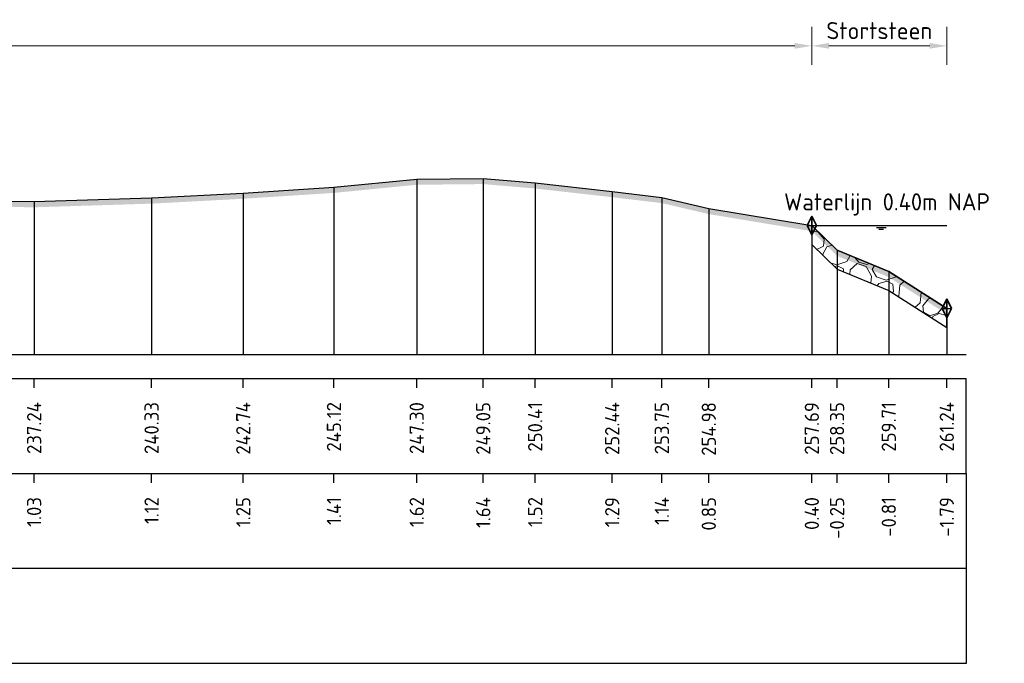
# Model space of a CAD drawing. Header units: metres. Extents: x 128583 to 136452, y 412329 to 415128.
# Tile 243 of 256: x 135183 to 135209, y 415014 to 415031. Entities that reach past the tile are written whole.
import ezdxf
from ezdxf.enums import TextEntityAlignment as Align

# ---------------------------------------------------------------- set-up
doc = ezdxf.new("R2010")
doc.units = ezdxf.units.M
doc.header["$PDMODE"] = 35
doc.header["$PDSIZE"] = 0.075
for name, color, linetype, lineweight in [('B-ME-VH-KANT ASFALT-SD', 7, 'Continuous', 25), ('B-ME-VH-VERHARDING_BESTORTING-A', 252, 'Continuous', 18), ('X-ME-AL-PROFIEL_HUIDIG MAAIVELD-GD', 8, 'Continuous', 0), ('X-XX-AL-DETAIL1-M', 7, 'Continuous', 18), ('X-XX-AL-GEBRUIKTE XREFS-GD', 7, 'Continuous', 35), ('X-XX-AL-NAP-T18', 7, 'Continuous', 18)]:
    doc.layers.add(name, color=color, linetype=linetype, lineweight=lineweight)
for name, color, linetype in [('X-ME-AL-PROFIEL_MAAIVELD-GD', 8, 'Continuous'), ('X-ME-AL-PROFIEL_STORTSTEEN-GD', 7, 'Continuous'), ('X-ME-AL-PROFIEL_WATERLIJN-GD', 150, 'Continuous'), ('X-ME-AL-PROFIELRASTER-S', 7, 'Continuous')]:
    doc.layers.add(name, color=color, linetype=linetype)
doc.styles.add('NLCS-ISO-ANNOTATIEF-T18', font='NLCS-ISO.ttf', dxfattribs={"height": 1.8})
doc.styles.add('NLCS-ISO-ANNOTATIVE-T18', font='NLCS-ISO.ttf', dxfattribs={"height": 1.8})
doc.dimstyles.new('NLCS-ANNOTATIEF-T18-PIJL_L2_H0', dxfattribs={"dimtxt": 2.5, "dimasz": 1.8, "dimexe": 2, "dimexo": 2, "dimgap": 0.7, "dimtad": 1, "dimzin": 0, "dimdsep": 46, "dimtxsty": 'NLCS-ISO-ANNOTATIEF-T18', "dimcen": 0, "dimdle": 2, "dimclrd": 256, "dimclre": 256, "dimclrt": 10, "dimaunit": 2, "dimadec": 0, "dimazin": 0, "dimtfac": 1, "dimtdec": 3, "dimtofl": 0, "dimtmove": 0, "dimatfit": 3, "dimfxl": 2, "dimfxlon": 1, "dimtfillclr": 256, "dimtolj": 1, "dimtzin": 0, "dimlwd": -1, "dimlwe": -1, "dimarcsym": 0})

# ---------------------------------------------------------------- blocks, each defined once
blk = doc.blocks.new('SAL-PROFIELRASTER_BALK_EIND1-D')
at = {"color": 0, "linetype": 'ByBlock', "lineweight": -2}
blk.add_line((1, -12.5), (1, -2.5), dxfattribs=at)
at = {"color": 0, "linetype": 'ByBlock', "lineweight": -2, "flags": 128}
for points in [[(0, 0), (1, 0)], [(0, -2.5), (1, -2.5)], [(0, -12.5), (1, -12.5)]]:
    blk.add_lwpolyline(points, dxfattribs=at)
blk = doc.blocks.new('SAL-PROFIELRASTER_BALK_EIND2-D')
at = {"color": 0, "linetype": 'ByBlock', "lineweight": -2}
for p, q in [((1, -2.5), (1, -12.5)), ((1, -12.5), (0, -12.5))]:
    blk.add_line(p, q, dxfattribs=at)
blk = doc.blocks.new('SAL-PROFIELRASTER_BALK_DATA-D')
at = {"color": 0, "linetype": 'ByBlock', "lineweight": -2}
blk.add_lwpolyline([(0, -3.5), (0, -2.5)], dxfattribs=at)
at = {"color": 0, "linetype": 'ByBlock', "lineweight": -2, "style": 'NLCS-ISO-ANNOTATIVE-T18'}
blk.add_attdef('GETAL', text='', height=1.5, rotation=90, dxfattribs=at).set_placement((0.75, -5), align=Align.RIGHT)
blk = doc.blocks.new('SAL-PROFIELRASTER_AANHAAL-D')
at = {"color": 9, "linetype": 'ByBlock', "lineweight": -2, "flags": 128}
blk.add_lwpolyline([(0, 1), (0, 0)], dxfattribs=at)
blk = doc.blocks.new('*D41')
at = {"layer": 'Defpoints', "color": 0, "transparency": 16777216}
for p in [(135203.623, 415029.922), (135203.623, 415021.796), (135207.173, 415021.796)]:
    blk.add_point(p, dxfattribs=at)
at = {"layer": 'X-XX-AL-DETAIL1-M', "transparency": 16777216}
for p, q in [((135203.623, 415029.422), (135203.623, 415030.422)), ((135207.173, 415029.422), (135207.173, 415030.422)), ((135206.723, 415029.922), (135204.073, 415029.922))]:
    blk.add_line(p, q, dxfattribs=at)
for points in [[(135204.073, 415029.997), (135204.073, 415029.847), (135203.623, 415029.922)], [(135206.723, 415029.997), (135206.723, 415029.847), (135207.173, 415029.922)]]:
    blk.add_solid(points, dxfattribs=at)
at = {"layer": 'X-XX-AL-DETAIL1-M', "color": 10, "transparency": 16777216, "insert": (135205.398, 415030.322), "char_height": 0.45, "attachment_point": 5, "style": 'NLCS-ISO-ANNOTATIEF-T18'}
blk.add_mtext('\\A1;Stortsteen', dxfattribs=at)
blk = doc.blocks.new('SVH-KANT STORTSTEEN DWP-SOD')
at = {"flags": 128}
blk.add_lwpolyline([(-0.25, 0), (0.25, 0)], dxfattribs=at)
at = {"layer": 'X-XX-AL-GEBRUIKTE XREFS-GD', "flags": 128}
for points in [[(0, 0.5), (-0.25, 0)], [(-0.25, 0), (0, -0.5)], [(0, -0.5), (0, 0.5)], [(0, 0.5), (0.25, 0)], [(0.25, 0), (0, -0.5)]]:
    blk.add_lwpolyline(points, dxfattribs=at)
blk = doc.blocks.new('*D95')
at = {"layer": 'Defpoints', "color": 0, "transparency": 16777216}
for p in [(135143.737, 415029.922), (135143.737, 415024.52), (135203.623, 415021.796)]:
    blk.add_point(p, dxfattribs=at)
at = {"layer": 'X-XX-AL-DETAIL1-M', "transparency": 16777216}
for p, q in [((135143.737, 415029.422), (135143.737, 415030.422)), ((135203.623, 415029.422), (135203.623, 415030.422)), ((135203.173, 415029.922), (135144.187, 415029.922))]:
    blk.add_line(p, q, dxfattribs=at)
for points in [[(135144.187, 415029.997), (135144.187, 415029.847), (135143.737, 415029.922)], [(135203.173, 415029.997), (135203.173, 415029.847), (135203.623, 415029.922)]]:
    blk.add_solid(points, dxfattribs=at)
at = {"layer": 'X-XX-AL-DETAIL1-M', "color": 10, "transparency": 16777216, "insert": (135174.009, 415030.322), "char_height": 0.45, "attachment_point": 5, "style": 'NLCS-ISO-ANNOTATIEF-T18'}
blk.add_mtext('\\A1;Gras', dxfattribs=at)

msp = doc.modelspace()

# ---------------------------------------------------------------- hatches: boundary and pattern name
at = {"layer": 'B-ME-VH-VERHARDING_BESTORTING-A'}
h = msp.add_hatch(dxfattribs=at)
h.set_pattern_fill('AVH-BESTORTING_01', color=256, scale=0.1, pattern_type=2)
h.set_pattern_definition([(342.742, (135207.7036, 415025.3878), (0.5398, 0.9774), [0.27272, -1.09194]), (17.258, (135206.66085, 415025.71176), (0.5398, 0.9774), [0.27272, -1.6572]), (61.09, (135206.9213, 415025.7927), (-1.3032, 0.40486), [0.22313, -0.8934]), (118.911, (135207.7925, 415024.6057), (-0.5398, -0.97741), [0.22313, -1.3559]), (162.742, (135206.9213, 415026.1833), (-0.5398, -0.9774), [0.27272, -1.09194]), (197.258, (135206.66085, 415026.2642), (-0.5398, -0.9774), [0.27272, -1.6572]), (241.09, (135206.4004, 415026.1834), (1.3032, -0.40486), [0.22313, -0.8934]), (298.911, (135206.8324, 415026.9654), (0.5398, 0.97741), [0.22313, -1.3559]), (342.742, (135205.0638, 415026.8106), (-0.76339, 1.38224), [0.2434, -1.12122]), (40.852, (135203.67685, 415023.80617), (0.539802, 0.9774), [0.24469, -3.61913]), (84.587, (135205.48132, 415026.8984), (-0.22359, 2.359645), [0.29716, -3.05481]), (118.911, (135206.8124, 415026.788), (-1.3032, 0.40486), [0.29575, -1.2833]), (162.742, (135205.3664, 415027.4531), (0.76339, -1.38224), [0.24484, -1.11975]), (40.852, (135203.3285, 415024.43395), (0.539802, 0.9774), [0.24409, -3.61972]), (84.587, (135204.91994, 415027.071), (-0.5398, -0.977407), [0.29647, -3.05553]), (298.911, (135204.9199, 415027.071), (1.3032, -0.40486), [0.29753, -1.28153]), (26.669, (135202.4651, 415024.97267), (-1.842996, -0.572553), [0.18275, -4.54613]), (84.587, (135205.55097, 415027.58167), (-0.5398, -0.977407), [0.18319, -3.16878]), (131.7624, (135204.04147, 415030.52855), (-2.066604, 1.787101), [0.24466, -4.00428]), (162.742, (135202.4827, 415025.4192), (-0.5398, -0.97739), [0.19694, -1.1677]), (26.669, (135202.13113, 415025.3955), (-1.842996, -0.572553), [0.18297, -4.54591]), (84.587, (135205.0348, 415027.7228), (-0.5398, -0.977407), [0.20094, -3.15103]), (131.7624, (135203.64782, 415030.33067), (-2.066604, 1.787101), [0.20994, -4.039]), (342.742, (135205.1746, 415027.5662), (0.5398, 0.97739), [0.22313, -1.1415]), (50.2416, (135205.4105, 415025.6487), (0.53979, 0.97739), [0.21713, -6.88472]), (95.413, (135205.54935, 415025.8156), (-0.76339, 1.38224), [0.19056, -2.17966]), (150.939, (135202.70141, 415029.17464), (-1.303193, 0.404858), [0.17556, -5.17047]), (197.258, (135205.3779, 415026.0906), (1.30319, -0.40485), [0.22316, -1.70672]), (50.2416, (135205.01682, 415025.8465), (0.53979, 0.97739), [0.23138, -6.87047]), (95.413, (135205.0332, 415025.67376), (-0.76339, 1.38224), [0.17353, -2.1967]), (150.939, (135202.36744, 415028.75183), (-1.303193, 0.404858), [0.18788, -5.15816]), (17.258, (135205.1974, 415025.5825), (-1.30319, 0.40485), [0.22313, -1.70675])])
h.paths.add_polyline_path([(135207.173, 415023.012), (135205.647, 415023.985), (135204.286, 415024.547), (135203.623, 415025.194), (135203.623, 415024.694), (135204.286, 415024.047), (135205.647, 415023.485), (135207.173, 415022.512)])
at = {"layer": 'X-ME-AL-PROFIEL_HUIDIG MAAIVELD-GD'}
h = msp.add_hatch(dxfattribs=at)
h.set_pattern_fill('AGR-MAAIVELD', color=256, scale=0.1, pattern_type=2)
h.set_pattern_definition([(45, (-1.84706, 59.88256), (-0.5000001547, 0.5000001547), []), (45, (-1.9185, 59.954), (0, 1.0000003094), [0.707107, -0.707107]), (45, (-1.9899, 60.0254), (0, 1.0000003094), [0.707107, -0.707107]), (45, (-2.06234, 60.09785), (0, 1.0000003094), [0.707107, -0.707107]), (45, (-2.1328, 60.1683), (0, 1.0000003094), [0.707107, -0.707107]), (45, (-2.2042, 60.2397), (0, 1.0000003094), [0.707107, -0.707107]), (45, (-2.2756, 60.3111), (0, 1.0000003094), [0.707107, -0.707107]), (315, (-1.84706, 59.88256), (0.5000001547, 0.5000001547), []), (315, (-1.7756, 59.954), (1.0000003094, -3e-16), [0.707107, -0.707107]), (315, (-1.7042, 60.0254), (1.0000003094, -3e-16), [0.707107, -0.707107]), (315, (-1.6318, 60.09785), (1.0000003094, -3e-16), [0.707107, -0.707107]), (315, (-1.56134, 60.1683), (1.0000003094, -3e-16), [0.707107, -0.707107]), (315, (-1.4899, 60.2397), (1.0000003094, -3e-16), [0.707107, -0.707107]), (315, (-1.4185, 60.3111), (1.0000003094, -3e-16), [0.707107, -0.707107])])
h.paths.add_polyline_path([(135207.173, 415023.012), (135205.647, 415023.985), (135204.286, 415024.547), (135203.623, 415025.194), (135200.913, 415025.644), (135199.678, 415025.933), (135198.372, 415026.089), (135196.346, 415026.317), (135194.98, 415026.434), (135193.231, 415026.416), (135191.053, 415026.202), (135188.668, 415026.048), (135186.257, 415025.919), (135183.167, 415025.823), (135180.353, 415025.861), (135178.003, 415025.794), (135174.564, 415026.179), (135171.687, 415026.373), (135168.964, 415026.553), (135165.942, 415026.693), (135162.37, 415026.792), (135160.154, 415026.613), (135157.378, 415026.409), (135154.744, 415026.029), (135152.366, 415025.876), (135149.711, 415025.729), (135147.57, 415025.783), (135145.215, 415025.672), (135144.239, 415025.106), (135143.737, 415024.52), (135143.326, 415024.249), (135142.804, 415024.104), (135142.33, 415024.088), (135141.962, 415024.066), (135141.479, 415024.21), (135141.1, 415024.473), (135140.828, 415024.951), (135139.938, 415025.147), (135138.238, 415025.293), (135136.118, 415025.553), (135132.596, 415025.511), (135129.274, 415025.581), (135125.986, 415025.527), (135122.338, 415025.529), (135119.163, 415025.516), (135116.024, 415025.495), (135111.858, 415025.531), (135108.705, 415025.566), (135104.058, 415025.632), (135100.564, 415025.764), (135096.828, 415025.831), (135093.614, 415025.645), (135089.636, 415025.71), (135085.04, 415025.869), (135081.021, 415025.838), (135077.206, 415025.785), (135073.559, 415025.769), (135069.561, 415025.737), (135066.123, 415025.748), (135062.058, 415025.727), (135058.001, 415025.812), (135054.825, 415025.593), (135051.086, 415025.592), (135047.152, 415025.6), (135043.22, 415025.572), (135039.318, 415025.518), (135035.592, 415025.537), (135031.559, 415025.484), (135027.727, 415025.525), (135023.819, 415025.508), (135019.042, 415025.558), (135015.475, 415025.436), (135011.799, 415025.429), (135007.191, 415025.514), (135003.87, 415025.354), (134999.277, 415025.455), (134996.166, 415025.429), (134992.63, 415025.414), (134988.629, 415025.446), (134984.328, 415025.518), (134980.65, 415025.429), (134977.127, 415025.445), (134973.439, 415025.492), (134969.906, 415025.453), (134967.467, 415025.339), (134961.82, 415025.545), (134958.087, 415025.523), (134955.073, 415025.334), (134953.513, 415024.99), (134951.719, 415024.868), (134951.655, 415024.826), (134951.027, 415024.528), (134950.822, 415024.179), (134950.502, 415024.218), (134950.063, 415024.307), (134949.757, 415024.545), (134949.105, 415025.065), (134948.15, 415025.713), (134947.159, 415025.887), (134945.931, 415026.004), (134945.931, 415025.854), (134947.159, 415025.737), (134948.15, 415025.563), (134949.105, 415024.915), (134949.757, 415024.395), (134950.063, 415024.157), (134950.502, 415024.068), (134950.822, 415024.029), (134951.027, 415024.378), (134951.655, 415024.676), (134951.719, 415024.718), (134953.513, 415024.84), (134955.073, 415025.184), (134958.087, 415025.373), (134961.82, 415025.395), (134967.467, 415025.189), (134969.906, 415025.303), (134973.439, 415025.342), (134977.127, 415025.295), (134980.65, 415025.279), (134984.328, 415025.368), (134988.629, 415025.296), (134992.63, 415025.264), (134996.166, 415025.279), (134999.277, 415025.305), (135003.87, 415025.204), (135007.191, 415025.364), (135011.799, 415025.279), (135015.475, 415025.286), (135019.042, 415025.408), (135023.819, 415025.358), (135027.727, 415025.375), (135031.559, 415025.334), (135035.592, 415025.387), (135039.318, 415025.368), (135043.22, 415025.422), (135047.152, 415025.45), (135051.086, 415025.442), (135054.825, 415025.443), (135058.001, 415025.662), (135062.058, 415025.577), (135066.123, 415025.598), (135069.561, 415025.587), (135073.559, 415025.619), (135077.206, 415025.635), (135081.021, 415025.688), (135085.04, 415025.719), (135089.636, 415025.56), (135093.614, 415025.495), (135096.828, 415025.681), (135100.564, 415025.614), (135104.058, 415025.482), (135108.705, 415025.416), (135111.858, 415025.381), (135116.024, 415025.345), (135119.163, 415025.366), (135122.338, 415025.379), (135125.986, 415025.377), (135129.274, 415025.431), (135132.596, 415025.361), (135136.118, 415025.403), (135138.238, 415025.143), (135139.938, 415024.997), (135140.828, 415024.801), (135141.1, 415024.323), (135141.479, 415024.06), (135141.962, 415023.916), (135142.33, 415023.938), (135142.804, 415023.954), (135143.326, 415024.099), (135143.737, 415024.37), (135144.239, 415024.956), (135145.215, 415025.522), (135147.57, 415025.633), (135149.711, 415025.579), (135152.366, 415025.726), (135154.744, 415025.879), (135157.378, 415026.259), (135160.154, 415026.463), (135162.37, 415026.642), (135165.942, 415026.543), (135168.964, 415026.403), (135171.687, 415026.223), (135174.564, 415026.029), (135178.003, 415025.644), (135180.353, 415025.711), (135183.167, 415025.673), (135186.257, 415025.769), (135188.668, 415025.898), (135191.053, 415026.052), (135193.231, 415026.266), (135194.98, 415026.284), (135196.346, 415026.167), (135198.372, 415025.939), (135199.678, 415025.783), (135200.913, 415025.494), (135203.623, 415025.044), (135204.286, 415024.397), (135205.647, 415023.835), (135207.173, 415022.862)])

# ---------------------------------------------------------------- linework, layer by layer
at = {"layer": 'X-ME-AL-PROFIEL_MAAIVELD-GD'}
msp.add_lwpolyline([(135180.353, 415025.861), (135183.167, 415025.823), (135186.257, 415025.919), (135188.668, 415026.048), (135191.053, 415026.202), (135193.231, 415026.416), (135194.98, 415026.434), (135196.346, 415026.317), (135198.372, 415026.089), (135199.678, 415025.933), (135200.913, 415025.644), (135203.623, 415025.194), (135204.286, 415024.547), (135205.647, 415023.985), (135207.173, 415023.012)], dxfattribs=at)
at = {"layer": 'X-ME-AL-PROFIEL_STORTSTEEN-GD'}
msp.add_lwpolyline([(135207.173, 415023.012), (135205.647, 415023.985), (135204.286, 415024.547), (135203.623, 415025.194), (135203.623, 415024.694), (135204.286, 415024.047), (135205.647, 415023.485), (135207.173, 415022.512)], close=True, dxfattribs=at)
at = {"layer": 'X-ME-AL-PROFIEL_WATERLIJN-GD'}
for points in [[(135203.623, 415025.194), (135207.173, 415025.194)], [(135205.327, 415025.144), (135205.577, 415025.144)], [(135205.383, 415025.095), (135205.508, 415025.095)]]:
    msp.add_lwpolyline(points, dxfattribs=at)

# ---------------------------------------------------------------- block references
at = {"layer": 'B-ME-VH-KANT ASFALT-SD', "xscale": 0.5, "yscale": 0.5, "zscale": 0.5}
for p in [(135203.623, 415025.194), (135207.173, 415023.012)]:
    msp.add_blockref('SVH-KANT STORTSTEEN DWP-SOD', p, dxfattribs=at)
at = {"layer": 'X-ME-AL-PROFIELRASTER-S'}
for p, yscale in [((135194.98, 415021.796), 4.638), ((135191.053, 415021.796), 4.406), ((135193.231, 415021.796), 4.62), ((135196.346, 415021.796), 4.521), ((135186.257, 415021.796), 4.123), ((135188.668, 415021.796), 4.252), ((135198.372, 415021.796), 4.293), ((135199.678, 415021.796), 4.137), ((135183.167, 415021.796), 4.027), ((135200.913, 415021.796), 3.848)]:
    msp.add_blockref('SAL-PROFIELRASTER_AANHAAL-D', p, dxfattribs=dict(at, yscale=yscale))
for name, p, xscale, yscale, zscale in [('SAL-PROFIELRASTER_AANHAAL-D', (135203.623, 415021.796), 0.7729754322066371, 3.397999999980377, 0.7729754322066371), ('SAL-PROFIELRASTER_AANHAAL-D', (135203.623, 415021.796), 0.7729754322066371, 3.397999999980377, 0.7729754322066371), ('SAL-PROFIELRASTER_AANHAAL-D', (135204.286, 415021.796), 0.7337956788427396, 2.750999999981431, 0.7337956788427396), ('SAL-PROFIELRASTER_AANHAAL-D', (135205.647, 415021.796), 0.6868528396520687, 2.188999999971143, 0.6868528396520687), ('SAL-PROFIELRASTER_AANHAAL-D', (135207.173, 415021.796), 0.5492321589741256, 1.215999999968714, 0.5492321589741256), ('SAL-PROFIELRASTER_BALK_EIND1-D', (134945.931, 415021.796), 261.75, 0.25, 255.6061947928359), ('SAL-PROFIELRASTER_BALK_EIND2-D', (134945.931, 415019.296), 261.75, 0.25, 255.6061947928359), ('SAL-PROFIELRASTER_BALK_EIND2-D', (134945.931, 415016.796), 261.75, 0.25, 255.6061947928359)]:
    msp.add_blockref(name, p, dxfattribs=dict(at, xscale=xscale, yscale=yscale, zscale=zscale))
at = {"layer": 'X-ME-AL-PROFIELRASTER-S', "xscale": 0.25, "yscale": 0.25, "zscale": 0.25}
for p, values in [((135183.167, 415021.796), {'GETAL': '237.24'}), ((135186.257, 415021.796), {'GETAL': '240.33'}), ((135188.668, 415021.796), {'GETAL': '242.74'}), ((135191.053, 415021.796), {'GETAL': '245.12'}), ((135193.231, 415021.796), {'GETAL': '247.30'}), ((135194.98, 415021.796), {'GETAL': '249.05'}), ((135196.346, 415021.796), {'GETAL': '250.41'}), ((135198.372, 415021.796), {'GETAL': '252.44'}), ((135199.678, 415021.796), {'GETAL': '253.75'}), ((135200.913, 415021.796), {'GETAL': '254.98'}), ((135203.623, 415021.796), {'GETAL': '257.69'}), ((135204.286, 415021.796), {'GETAL': '258.35'}), ((135205.647, 415021.796), {'GETAL': '259.71'}), ((135207.173, 415021.796), {'GETAL': '261.24'}), ((135183.167, 415019.296), {'GETAL': '1.03'}), ((135186.257, 415019.296), {'GETAL': '1.12'}), ((135188.668, 415019.296), {'GETAL': '1.25'}), ((135191.053, 415019.296), {'GETAL': '1.41'}), ((135193.231, 415019.296), {'GETAL': '1.62'}), ((135194.98, 415019.296), {'GETAL': '1.64'}), ((135196.346, 415019.296), {'GETAL': '1.52'}), ((135198.372, 415019.296), {'GETAL': '1.29'}), ((135199.678, 415019.296), {'GETAL': '1.14'}), ((135200.913, 415019.296), {'GETAL': '0.85'}), ((135203.623, 415019.296), {'GETAL': '0.40'}), ((135204.286, 415019.296), {'GETAL': '-0.25'}), ((135205.647, 415019.296), {'GETAL': '-0.81'}), ((135207.173, 415019.296), {'GETAL': '-1.79'})]:
    msp.add_blockref('SAL-PROFIELRASTER_BALK_DATA-D', p, dxfattribs=at).add_auto_attribs(values)

# ---------------------------------------------------------------- texts
at = {"layer": 'X-XX-AL-NAP-T18', "color": 10, "insert": (135202.893, 415025.455), "char_height": 0.45, "width": 15.43377, "attachment_point": 7, "style": 'NLCS-ISO-ANNOTATIEF-T18'}
msp.add_mtext('Waterlijn 0.40m NAP', dxfattribs=at)

# ---------------------------------------------------------------- dimensions: what is measured, and where the dimension line sits
at = {"layer": 'X-XX-AL-DETAIL1-M'}
for base, p1, p2, text, picture, middle in [((135143.737, 415029.922), (135203.623, 415021.796), (135143.737, 415024.52), 'Gras', '*D95', (135174.009, 415029.922)), ((135203.623, 415029.922), (135207.173, 415021.796), (135203.623, 415021.796), 'Stortsteen', '*D41', (135205.398, 415029.922))]:
    dim = msp.add_linear_dim(base=base, p1=p1, p2=p2, text=text, dimstyle='NLCS-ANNOTATIEF-T18-PIJL_L2_H0', dxfattribs=at)
    dim.commit()
    dim.dimension.update_dxf_attribs({"geometry": picture, "text_midpoint": middle, "dimtype": 160})

doc.saveas('drawing.dxf')
